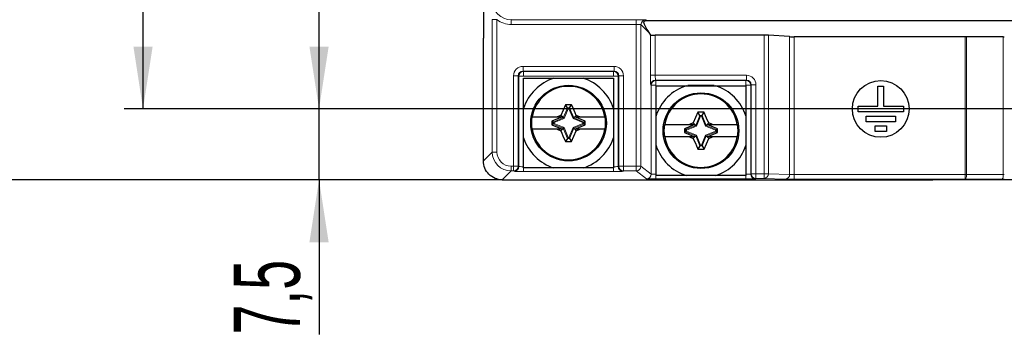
# Model space of a CAD drawing. Header units: millimetres. Extents: x 5 to 418, y 2 to 292.
# Tile 2 of 35: x 79 to 131, y 89 to 106. Entities that reach past the tile are written whole.
import ezdxf

# ---------------------------------------------------------------- set-up
doc = ezdxf.new("R2010")
doc.units = ezdxf.units.MM
doc.layers.add('SLD-0', color=7, linetype='Continuous')
doc.styles.add('SLDTEXTSTYLE0', font='TXT', dxfattribs={"width": 0.605})
doc.dimstyles.new('SLDDIMSTYLE0', dxfattribs={"dimtxt": 3.5, "dimasz": 3.302, "dimexe": 0, "dimexo": 0.0625, "dimgap": 0.875, "dimtad": 1, "dimlfac": 2, "dimrnd": 1e-09, "dimzin": 12, "dimdsep": 46, "dimtxsty": 'SLDTEXTSTYLE0', "dimsah": 1, "dimcen": 0.09, "dimadec": 0, "dimazin": 3, "dimtfac": 1, "dimtofl": 0, "dimtmove": 0, "dimatfit": 3, "dimfxl": 1, "dimfrac": 2, "dimtolj": 1, "dimtzin": 12, "dimarcsym": 0})
doc.dimstyles.new('SLDDIMSTYLE1', dxfattribs={"dimtxt": 3.5, "dimasz": 3.302, "dimexe": 0, "dimexo": 0.0625, "dimgap": 0.875, "dimtad": 1, "dimlfac": 2, "dimrnd": 1e-09, "dimzin": 12, "dimdsep": 46, "dimtxsty": 'SLDTEXTSTYLE0', "dimsah": 1, "dimcen": 0.09, "dimadec": 0, "dimazin": 3, "dimtfac": 1, "dimtmove": 0, "dimatfit": 0, "dimfxl": 1, "dimfrac": 2, "dimtolj": 1, "dimtzin": 12, "dimarcsym": 0})

# ---------------------------------------------------------------- blocks, each defined once
blk = doc.blocks.new('_D')
at = {"layer": 'SLD-0'}
for p, q in [((104.762, 242.301), (74.515, 242.301)), ((75.515, 242.301), (75.515, 97.301)), ((104.762, 97.301), (74.515, 97.301))]:
    blk.add_line(p, q, dxfattribs=at)
for points in [[(75.515, 242.301), (75.007, 238.999), (76.023, 238.999)], [(75.515, 97.301), (76.023, 100.603), (75.007, 100.603)]]:
    blk.add_solid(points, dxfattribs=at)
at = {"layer": 'SLD-0', "insert": (71.003, 165.791), "char_height": 3.5, "attachment_point": 1, "rotation": 90, "style": 'SLDTEXTSTYLE0'}
blk.add_mtext('290', dxfattribs=at)
blk = doc.blocks.new('_D_2')
at = {"layer": 'SLD-0'}
for p, q in [((136.262, 238.551), (84.775, 238.551)), ((85.775, 101.051), (85.775, 238.551)), ((136.262, 101.051), (84.775, 101.051))]:
    blk.add_line(p, q, dxfattribs=at)
for points in [[(85.775, 238.551), (85.267, 235.249), (86.283, 235.249)], [(85.775, 101.051), (86.283, 104.353), (85.267, 104.353)]]:
    blk.add_solid(points, dxfattribs=at)
at = {"layer": 'SLD-0', "insert": (81.264, 165.791), "char_height": 3.5, "attachment_point": 1, "rotation": 90, "style": 'SLDTEXTSTYLE0'}
blk.add_mtext('275', dxfattribs=at)
blk = doc.blocks.new('_D_3')
at = {"layer": 'SLD-0'}
for p, q in [((95.077, 101.051), (95.077, 107.401)), ((136.262, 101.051), (94.077, 101.051)), ((95.077, 97.301), (95.077, 101.051)), ((104.762, 97.301), (94.077, 97.301)), ((95.077, 97.301), (95.077, 89.123))]:
    blk.add_line(p, q, dxfattribs=at)
for points in [[(95.077, 101.051), (95.585, 104.353), (94.569, 104.353)], [(95.077, 97.301), (94.569, 93.999), (95.585, 93.999)]]:
    blk.add_solid(points, dxfattribs=at)
at = {"layer": 'SLD-0', "insert": (90.565, 89.123), "char_height": 3.5, "attachment_point": 1, "rotation": 90, "style": 'SLDTEXTSTYLE0'}
blk.add_mtext('7,5', dxfattribs=at)

msp = doc.modelspace()

# ---------------------------------------------------------------- linework, layer by layer
at = {"color": 7, "linetype": 'Continuous', "lineweight": 25}
for p, q in [((103.7621, 113.6046), (103.7621, 104.8012)), ((160.1346, 105.7139), (112.3896, 105.7139)), ((103.7621, 98.3011), (103.7621, 104.8012)), ((112.5029, 105.1006), (112.5979, 104.9582)), ((118.5954, 104.9517), (112.8478, 104.9517)), ((119.948, 104.8772), (118.8262, 104.9477)), ((129.2313, 104.8732), (120.1787, 104.8732)), ((131.2322, 104.8603), (129.2919, 104.873)), ((105.8871, 101.0818), (105.8871, 102.6762)), ((105.8871, 102.6762), (107.4814, 102.6762)), ((107.4814, 102.6762), (109.0427, 102.6762)), ((109.0427, 102.6762), (110.6371, 102.6762)), ((110.6371, 102.6762), (110.6371, 101.0818)), ((112.8871, 102.2762), (114.4814, 102.2762)), ((112.8871, 100.6818), (112.8871, 102.2762)), ((114.4814, 102.2762), (116.0427, 102.2762)), ((116.0427, 102.2762), (117.6371, 102.2762)), ((117.6371, 102.2762), (117.6371, 100.6818)), ((124.6121, 101.2012), (124.6121, 102.2512)), ((124.6121, 102.2512), (124.9121, 102.2512)), ((124.9121, 102.2512), (124.9121, 101.2012)), ((105.8871, 99.5205), (105.8871, 101.0818)), ((108.098, 101.2716), (107.8552, 100.708)), ((108.2052, 101.112), (108.098, 101.2716)), ((108.4261, 101.2716), (108.098, 101.2716)), ((108.2052, 101.112), (108.2384, 101.0624)), ((108.3189, 101.112), (108.2857, 101.0624)), ((108.3189, 101.112), (108.4261, 101.2716)), ((110.6371, 101.0818), (110.6371, 99.5205)), ((123.5621, 100.9012), (123.5621, 101.2012)), ((123.5621, 101.2012), (124.6121, 101.2012)), ((124.9121, 101.2012), (125.9621, 101.2012)), ((125.9621, 101.2012), (125.9621, 100.9012)), ((107.9371, 100.6262), (107.3871, 100.4012)), ((107.8552, 100.708), (107.6614, 100.6262)), ((107.6614, 100.6262), (107.9371, 100.6262)), ((107.9371, 100.6262), (107.8552, 100.708)), ((107.9863, 100.5769), (107.9371, 100.6262)), ((108.0243, 100.539), (107.9863, 100.5769)), ((108.5378, 100.5769), (108.4999, 100.539)), ((108.5378, 100.5769), (108.5871, 100.6262)), ((108.5871, 100.6262), (108.6689, 100.708)), ((108.5871, 100.6262), (108.8627, 100.6262)), ((109.1371, 100.4012), (108.5871, 100.6262)), ((108.8627, 100.6262), (108.6689, 100.708)), ((112.8871, 99.1205), (112.8871, 100.6818)), ((115.098, 100.8716), (114.8552, 100.308)), ((115.4261, 100.8716), (115.098, 100.8716)), ((115.2052, 100.712), (115.098, 100.8716)), ((115.2052, 100.712), (115.2384, 100.6624)), ((115.3189, 100.712), (115.2857, 100.6624)), ((115.3189, 100.712), (115.4261, 100.8716)), ((117.6371, 100.6818), (117.6371, 99.1205)), ((125.9621, 100.9012), (123.5621, 100.9012)), ((123.9871, 100.3762), (123.9871, 100.6762)), ((123.9871, 100.6762), (125.5371, 100.6762)), ((125.5371, 100.6762), (125.5371, 100.3762)), ((107.4513, 100.3581), (107.3871, 100.4012)), ((107.3871, 100.4012), (107.3871, 100.2012)), ((107.4513, 100.2443), (107.3871, 100.2012)), ((107.3871, 100.2012), (107.9371, 99.9762)), ((107.5008, 100.3248), (107.4513, 100.3581)), ((107.5008, 100.2775), (107.4513, 100.2443)), ((107.6614, 99.9762), (107.8552, 99.8943)), ((107.9371, 99.9762), (107.6614, 99.9762)), ((107.9371, 99.9762), (107.8552, 99.8943)), ((107.9863, 100.0254), (107.9371, 99.9762)), ((108.0243, 100.0634), (107.9863, 100.0254)), ((108.5378, 100.0254), (108.4999, 100.0634)), ((108.5378, 100.0254), (108.5871, 99.9762)), ((108.5871, 99.9762), (109.1371, 100.2012)), ((108.5871, 99.9762), (108.6689, 99.8943)), ((108.8627, 99.9762), (108.5871, 99.9762)), ((108.6689, 99.8943), (108.8627, 99.9762)), ((109.0728, 100.3581), (109.0233, 100.3248)), ((109.0728, 100.2443), (109.0233, 100.2775)), ((109.0728, 100.3581), (109.1371, 100.4012)), ((109.0728, 100.2443), (109.1371, 100.2012)), ((109.1371, 100.2012), (109.1371, 100.4012)), ((114.9371, 100.2262), (114.3871, 100.0012)), ((114.4513, 99.9581), (114.3871, 100.0012)), ((114.3871, 100.0012), (114.3871, 99.8012)), ((114.5008, 99.9248), (114.4513, 99.9581)), ((114.8552, 100.308), (114.6614, 100.2262)), ((114.6614, 100.2262), (114.9371, 100.2262)), ((114.9371, 100.2262), (114.8552, 100.308)), ((114.9863, 100.1769), (114.9371, 100.2262)), ((115.0243, 100.139), (114.9863, 100.1769)), ((115.5378, 100.1769), (115.4999, 100.139)), ((115.5378, 100.1769), (115.5871, 100.2262)), ((115.5871, 100.2262), (115.6689, 100.308)), ((115.5871, 100.2262), (115.8627, 100.2262)), ((116.1371, 100.0012), (115.5871, 100.2262)), ((115.8627, 100.2262), (115.6689, 100.308)), ((116.0728, 99.9581), (116.0233, 99.9248)), ((116.0728, 99.9581), (116.1371, 100.0012)), ((116.1371, 99.8012), (116.1371, 100.0012)), ((125.5371, 100.3762), (123.9871, 100.3762)), ((124.4621, 99.8512), (124.4621, 100.1512)), ((124.4621, 100.1512), (125.0621, 100.1512)), ((125.0621, 100.1512), (125.0621, 99.8512)), ((105.8871, 97.9262), (105.8871, 99.5205)), ((108.2052, 99.4904), (108.098, 99.3307)), ((108.2384, 99.5399), (108.2052, 99.4904)), ((108.2857, 99.5399), (108.3189, 99.4904)), ((108.3189, 99.4904), (108.4261, 99.3307)), ((108.4261, 99.3307), (108.6689, 99.8943)), ((110.6371, 99.5205), (110.6371, 97.9262)), ((114.4513, 99.8443), (114.3871, 99.8012)), ((114.3871, 99.8012), (114.9371, 99.5762)), ((114.5008, 99.8775), (114.4513, 99.8443)), ((114.6614, 99.5762), (114.8552, 99.4943)), ((114.9371, 99.5762), (114.6614, 99.5762)), ((114.9371, 99.5762), (114.8552, 99.4943)), ((114.9863, 99.6254), (114.9371, 99.5762)), ((115.0243, 99.6634), (114.9863, 99.6254)), ((115.4261, 98.9307), (115.6689, 99.4943)), ((115.5378, 99.6254), (115.4999, 99.6634)), ((115.5378, 99.6254), (115.5871, 99.5762)), ((115.5871, 99.5762), (116.1371, 99.8012)), ((115.5871, 99.5762), (115.6689, 99.4943)), ((115.8627, 99.5762), (115.5871, 99.5762)), ((115.6689, 99.4943), (115.8627, 99.5762)), ((116.0728, 99.8443), (116.0233, 99.8775)), ((116.0728, 99.8443), (116.1371, 99.8012)), ((125.0621, 99.8512), (124.4621, 99.8512)), ((108.098, 99.3307), (108.4261, 99.3307)), ((112.8871, 97.5262), (112.8871, 99.1205)), ((115.2052, 99.0904), (115.098, 98.9307)), ((115.098, 98.9307), (115.4261, 98.9307)), ((115.2384, 99.1399), (115.2052, 99.0904)), ((115.2857, 99.1399), (115.3189, 99.0904)), ((115.3189, 99.0904), (115.4261, 98.9307)), ((117.6371, 99.1205), (117.6371, 97.5262)), ((107.4814, 97.9262), (105.8871, 97.9262)), ((109.0427, 97.9262), (107.4814, 97.9262)), ((110.6371, 97.9262), (109.0427, 97.9262)), ((114.4814, 97.5262), (112.8871, 97.5262)), ((116.0427, 97.5262), (114.4814, 97.5262)), ((117.6371, 97.5262), (116.0427, 97.5262)), ((104.762, 97.3012), (105.7621, 97.3012)), ((105.7621, 97.3012), (127.5121, 97.3012)), ((133.8121, 97.3012), (127.5121, 97.3012))]:
    msp.add_line(p, q, dxfattribs=at)
at = {"color": 7, "linetype": 'Continuous', "lineweight": 18}
for p, q in [((104.2319, 98.7709), (104.2319, 105.7755)), ((104.2319, 105.7755), (104.4819, 105.7755)), ((104.4819, 105.7755), (104.4819, 98.7709)), ((105.2553, 105.7926), (105.2384, 105.7706)), ((105.2384, 105.7706), (111.8416, 105.7706)), ((105.2384, 105.7706), (105.2384, 105.5206)), ((111.8416, 105.7706), (111.8416, 105.5206)), ((112.3415, 105.762), (112.3896, 105.7139)), ((111.8416, 105.5206), (105.2384, 105.5206)), ((111.8416, 98.021), (111.8416, 105.5206)), ((112.0915, 105.512), (112.0915, 98.021)), ((112.5029, 105.1006), (112.0915, 105.512)), ((112.5979, 102.8318), (112.5979, 104.9582)), ((112.8478, 104.9517), (112.8478, 102.8318)), ((118.5954, 97.625), (118.5954, 104.9517)), ((118.8262, 104.9477), (118.8262, 97.625)), ((119.948, 97.5889), (119.948, 104.8772)), ((120.1787, 104.8732), (120.1787, 97.5848)), ((129.2313, 97.5848), (129.2313, 104.8732)), ((129.2919, 104.873), (129.2919, 97.5848)), ((131.2322, 97.5782), (131.2322, 104.8603)), ((105.8564, 103.3049), (110.6677, 103.3049)), ((105.8564, 103.3049), (105.8564, 103.055)), ((110.6677, 103.055), (105.8564, 103.055)), ((105.8564, 103.055), (105.8827, 103.0286)), ((110.6414, 103.0286), (110.6677, 103.055)), ((110.6677, 103.3049), (110.6677, 103.055)), ((105.3565, 98.021), (105.3565, 102.805)), ((105.3565, 102.805), (105.6064, 102.805)), ((105.6064, 102.805), (105.6064, 98.021)), ((105.6328, 102.7787), (105.6064, 102.805)), ((105.6328, 98.0007), (105.6328, 102.7787)), ((105.8827, 102.7787), (105.6328, 102.7787)), ((105.8827, 103.0286), (110.6414, 103.0286)), ((105.8827, 103.0286), (105.8827, 102.7787)), ((110.6414, 102.7787), (105.8827, 102.7787)), ((105.8827, 102.7787), (105.8827, 102.7636)), ((110.6414, 103.0286), (110.6414, 102.7787)), ((110.6414, 102.7636), (110.6414, 102.7787)), ((110.8913, 102.7787), (110.6414, 102.7787)), ((110.9177, 102.805), (110.8913, 102.7787)), ((110.8913, 102.7787), (110.8913, 98.0007)), ((110.9177, 98.021), (110.9177, 102.805)), ((111.1676, 102.805), (110.9177, 102.805)), ((111.1676, 102.805), (111.1676, 98.021)), ((112.8478, 102.8318), (112.5979, 102.8318)), ((112.8478, 102.8318), (117.6677, 102.8318)), ((117.6677, 102.5818), (112.8564, 102.5818)), ((112.8564, 102.5818), (112.8827, 102.5555)), ((112.8827, 102.5555), (117.6414, 102.5555)), ((112.8827, 102.5555), (112.8827, 102.3055)), ((117.6414, 102.5555), (117.6677, 102.5818)), ((117.6414, 102.5555), (117.6414, 102.3055)), ((117.6677, 102.8318), (117.6677, 102.5818)), ((112.6328, 102.3055), (112.6064, 102.3318)), ((112.6328, 97.6048), (112.6328, 102.3055)), ((112.8827, 102.3055), (112.6328, 102.3055)), ((115.9602, 102.3055), (114.5639, 102.3055)), ((117.8913, 102.3055), (117.6414, 102.3055)), ((117.9177, 102.3318), (117.8913, 102.3055)), ((117.8913, 102.3055), (117.8913, 97.6048)), ((118.1676, 102.3318), (117.9177, 102.3318)), ((117.9177, 97.625), (117.9177, 102.3318)), ((118.1676, 102.3318), (118.1676, 97.625)), ((105.8827, 100.9944), (105.8827, 99.6079)), ((107.9863, 100.5769), (108.2052, 101.112)), ((108.2384, 101.0624), (108.0243, 100.539)), ((108.2052, 101.112), (108.3189, 101.112)), ((108.2857, 101.0624), (108.2384, 101.0624)), ((108.4999, 100.539), (108.2857, 101.0624)), ((108.3189, 101.112), (108.5378, 100.5769)), ((110.6414, 99.6079), (110.6414, 100.9944)), ((107.4513, 100.3581), (107.9863, 100.5769)), ((108.0243, 100.539), (107.5008, 100.3248)), ((109.0233, 100.3248), (108.4999, 100.539)), ((108.5378, 100.5769), (109.0728, 100.3581)), ((112.8827, 100.5944), (112.8827, 99.2079)), ((114.9863, 100.1769), (115.2052, 100.712)), ((115.2384, 100.6624), (115.0243, 100.139)), ((115.2052, 100.712), (115.3189, 100.712)), ((115.2857, 100.6624), (115.2384, 100.6624)), ((115.4999, 100.139), (115.2857, 100.6624)), ((115.3189, 100.712), (115.5378, 100.1769)), ((117.6414, 99.2079), (117.6414, 100.5944)), ((107.4513, 100.2443), (107.4513, 100.3581)), ((107.9863, 100.0254), (107.4513, 100.2443)), ((107.5008, 100.3248), (107.5008, 100.2775)), ((107.5008, 100.2775), (108.0243, 100.0634)), ((108.2052, 99.4904), (107.9863, 100.0254)), ((108.0243, 100.0634), (108.2384, 99.5399)), ((108.2857, 99.5399), (108.4999, 100.0634)), ((108.5378, 100.0254), (108.3189, 99.4904)), ((108.4999, 100.0634), (109.0233, 100.2775)), ((109.0728, 100.2443), (108.5378, 100.0254)), ((109.0233, 100.2775), (109.0233, 100.3248)), ((109.0728, 100.3581), (109.0728, 100.2443)), ((114.4513, 99.9581), (114.9863, 100.1769)), ((114.4513, 99.8443), (114.4513, 99.9581)), ((115.0243, 100.139), (114.5008, 99.9248)), ((114.5008, 99.9248), (114.5008, 99.8775)), ((116.0233, 99.9248), (115.4999, 100.139)), ((115.5378, 100.1769), (116.0728, 99.9581)), ((116.0233, 99.8775), (116.0233, 99.9248)), ((116.0728, 99.9581), (116.0728, 99.8443)), ((108.3189, 99.4904), (108.2052, 99.4904)), ((108.2384, 99.5399), (108.2857, 99.5399)), ((114.9863, 99.6254), (114.4513, 99.8443)), ((114.5008, 99.8775), (115.0243, 99.6634)), ((115.2052, 99.0904), (114.9863, 99.6254)), ((115.0243, 99.6634), (115.2384, 99.1399)), ((115.2857, 99.1399), (115.4999, 99.6634)), ((115.5378, 99.6254), (115.3189, 99.0904)), ((115.4999, 99.6634), (116.0233, 99.8775)), ((116.0728, 99.8443), (115.5378, 99.6254)), ((115.3189, 99.0904), (115.2052, 99.0904)), ((115.2384, 99.1399), (115.2857, 99.1399)), ((103.7621, 98.3011), (104.2319, 98.7709)), ((104.2319, 98.7709), (104.4819, 98.7709)), ((105.2318, 98.021), (105.3565, 98.021)), ((105.2318, 97.771), (105.2318, 98.021)), ((105.3565, 98.021), (105.6064, 98.021)), ((105.3565, 97.771), (105.3565, 98.021)), ((105.6064, 98.021), (105.6328, 98.0007)), ((105.8827, 97.9941), (105.8827, 97.7442)), ((110.6414, 97.9941), (110.6414, 97.7442)), ((110.8913, 98.0007), (110.9177, 98.021)), ((111.1676, 98.021), (110.9177, 98.021)), ((111.1676, 98.021), (111.8416, 98.021)), ((111.1676, 98.021), (111.1676, 97.771)), ((112.0915, 98.021), (111.8416, 98.021)), ((111.8416, 98.021), (111.8416, 97.771)), ((112.0915, 98.021), (112.6328, 97.6048)), ((105.2318, 97.771), (104.762, 97.3012)), ((105.3565, 97.771), (105.2318, 97.771)), ((105.3828, 97.7508), (105.3565, 97.771)), ((110.6414, 97.7442), (105.8827, 97.7442)), ((111.1676, 97.771), (111.1413, 97.7508)), ((111.8416, 97.771), (111.1676, 97.771)), ((112.3828, 97.3548), (111.8416, 97.771)), ((112.8827, 97.5982), (112.8827, 97.3482)), ((117.6414, 97.3482), (112.8827, 97.3482)), ((117.6414, 97.5982), (117.6414, 97.3482)), ((117.8913, 97.6048), (117.9177, 97.625)), ((118.1676, 97.625), (117.9177, 97.625)), ((118.1676, 97.375), (118.1413, 97.3548)), ((118.1676, 97.625), (118.5954, 97.625)), ((118.1676, 97.625), (118.1676, 97.375)), ((118.5954, 97.375), (118.1676, 97.375)), ((118.8262, 97.625), (118.5954, 97.625)), ((118.5954, 97.625), (118.5954, 97.375)), ((119.7172, 97.3389), (118.5954, 97.375)), ((118.8262, 97.625), (119.948, 97.5889)), ((120.1787, 97.5848), (120.1787, 97.3348)), ((120.1787, 97.5848), (129.2313, 97.5848)), ((129.2313, 97.3348), (120.1787, 97.3348)), ((129.2919, 97.5848), (129.2313, 97.5848)), ((129.2313, 97.5848), (129.2313, 97.3348)), ((131.1716, 97.3283), (129.2313, 97.3348)), ((129.2919, 97.5848), (131.2322, 97.5782))]:
    msp.add_line(p, q, dxfattribs=at)
at = {"color": 7, "linetype": 'Continuous', "lineweight": 25}
for centre, radius in [((124.7621, 101.0512), 1.5), ((108.2621, 100.3012), 2), ((115.2621, 99.9012), 2)]:
    msp.add_circle(centre, radius, dxfattribs=at)
at = {"color": 7, "linetype": 'Continuous', "lineweight": 18}
for centre, radius, start, end in [((112.3416, 105.5119), 0.2501, 90.0203, 179.97927), ((105.8828, 102.7786), 0.2501, 90.02035, 179.97933), ((110.6413, 102.7786), 0.2501, 0.02067, 89.97965), ((112.8565, 102.3317), 0.2501, 90.02035, 179.97944), ((112.8828, 102.3054), 0.2501, 90.0206, 179.97951), ((117.6413, 102.3054), 0.2501, 0.02067, 89.97923), ((105.3564, 98.0211), 0.25, 270.01756, 359.98614), ((105.3827, 98.0008), 0.25, 270.01732, 359.98637), ((111.1414, 98.0008), 0.25, 180.01363, 269.98268), ((111.1677, 98.0211), 0.25, 180.01386, 269.98244), ((111.8415, 98.0211), 0.25, 270.01732, 359.98638), ((112.3827, 97.6048), 0.25, 270.01774, 359.98595), ((118.1414, 97.6048), 0.25, 180.01363, 269.98268), ((118.1677, 97.6251), 0.25, 180.01448, 269.98226), ((118.5839, 97.6172), 0.2424, 272.72559, 1.85062), ((119.7057, 97.5811), 0.2424, 272.72559, 1.85062), ((128.9804, 97.528), 0.3167, 322.40231, 10.32934), ((130.9207, 97.5215), 0.3167, 322.40222, 10.32944)]:
    msp.add_arc(centre, radius, start, end, dxfattribs=at)
at = {"color": 7, "linetype": 'Continuous', "lineweight": 25}
for centre, radius, start, end in [((108.2621, 100.3012), 2.5, 108.19487, 161.80513), ((108.2621, 100.3012), 2.5, 18.19487, 71.80513), ((108.2621, 100.3012), 1.945, 9.61911, 170.38089), ((115.2621, 99.9012), 2.5, 108.19487, 161.80513), ((115.2621, 99.9012), 2.5, 18.19487, 71.80513), ((115.2621, 99.9012), 1.945, 9.61911, 170.38089), ((108.2621, 100.3012), 1.9607, 170.45875, 189.54125), ((108.2621, 100.3012), 1.9607, 350.45875, 9.54125), ((108.2621, 100.3012), 1.945, 189.61911, 350.38089), ((115.2621, 99.9012), 1.9607, 170.45875, 189.54125), ((115.2621, 99.9012), 1.9607, 350.45875, 9.54125), ((108.2621, 100.3012), 2.5, 198.19487, 251.80513), ((108.2621, 100.3012), 2.5, 288.19487, 341.80513), ((115.2621, 99.9012), 1.945, 189.61911, 350.38089), ((115.2621, 99.9012), 2.5, 198.19487, 251.80513), ((115.2621, 99.9012), 2.5, 288.19487, 341.80513)]:
    msp.add_arc(centre, radius, start, end, dxfattribs=at)
at = {"color": 7, "linetype": 'Continuous', "lineweight": 18}
for centre, major_axis, ratio, start_param, end_param in [((105.2387, 106.7708), (0.6098, 0.793), 0.9996366, 2.2264595, 3.7970216), ((105.2387, 106.7708), (0.7622, 0.9911), 0.9997577, 3.1470269, 3.7970216), ((111.8416, 105.7618), (0.5, 0), 0.0174551, 0.0174533, 1.5707963), ((111.8416, 105.5119), (0.25, 0), 0.0349101, 0.0174533, 1.5707963), ((105.8566, 102.8048), (-0.3537, 0.3537), 0.9996955, 5.4979394, 7.0684312), ((105.8566, 102.8048), (0.1769, -0.1769), 0.999087, 2.3563468, 3.9268385), ((110.6676, 102.8048), (0.3537, 0.3537), 0.9996955, 5.4979394, 7.0684312), ((110.6676, 102.8048), (0.1769, 0.1769), 0.999087, 5.4979394, 7.0684312), ((112.6066, 102.8318), (0, 0.5), 0.0174551, 1.5707963, 3.1241394), ((112.8566, 102.8318), (0, 0.25), 0.0349101, 1.5707963, 3.1241394), ((117.6676, 102.3317), (0.3537, 0.3537), 0.9996955, 5.4979394, 7.0684312), ((117.6676, 102.3317), (0.1769, 0.1769), 0.999087, 5.4979394, 7.0684312), ((105.2319, 98.7711), (0.7072, 0.7072), 0.9999099, 2.3562846, 3.9269007), ((105.2319, 98.7711), (0.5304, 0.5304), 0.9998199, 2.3562846, 3.9269007), ((105.8827, 98.0009), (0.25, 0), 0.0268456, 3.1590459, 4.712389), ((110.6414, 98.0009), (0.25, 0), 0.0268456, 4.712389, 6.265732), ((105.8827, 97.7509), (0.5, 0), 0.0134228, 3.1590459, 4.712389), ((110.6414, 97.7509), (0.5, 0), 0.0134228, 4.712389, 6.265732), ((112.8827, 97.3549), (0.5, 0), 0.0134228, 3.1590459, 4.712389), ((112.8827, 97.6049), (0.25, 0), 0.0268456, 3.1590459, 4.712389), ((117.6414, 97.6049), (0.25, 0), 0.0268456, 4.712389, 6.265732), ((117.6414, 97.3549), (0.5, 0), 0.0134228, 4.712389, 6.265732), ((120.1787, 97.3415), (0.5, 0), 0.0134228, 3.5363838, 4.712389), ((120.1787, 97.5915), (0.25, 0), 0.0268456, 3.5363838, 4.712389), ((131.2928, 97.3348), (0.5, 0), 0.0134228, 4.4674103, 4.712389), ((131.2928, 97.5848), (0.25, 0), 0.0268456, 4.4674103, 4.712389)]:
    msp.add_ellipse(centre, major_axis=major_axis, ratio=ratio, start_param=start_param, end_param=end_param, dxfattribs=at)
at = {"color": 7, "linetype": 'Continuous', "lineweight": 25}
for centre, major_axis, ratio, start_param, end_param in [((112.3896, 105.4639), (-0.1768, 0.1768), 0.9996955, 5.4979394, 6.2546085), ((112.7531, 105.1004), (-0.5336, 0.7402), 0.2251988, 0.5957481, 1.4095708), ((112.8478, 104.9583), (0.25, 0), 0.0261859, 3.1590459, 4.712389), ((118.5954, 104.9452), (0.25, 0), 0.0261859, 0.3947911, 1.5707963), ((120.1787, 104.8797), (0.25, 0), 0.0261859, 3.5363838, 4.712389), ((129.2313, 104.8666), (0.25, 0), 0.0261859, 1.3258177, 1.5707963), ((131.2928, 104.8666), (0.25, 0), 0.0261859, 4.4674103, 4.712389)]:
    msp.add_ellipse(centre, major_axis=major_axis, ratio=ratio, start_param=start_param, end_param=end_param, dxfattribs=at)
for points, knots in [([(108.6689, 100.708), (108.5957, 100.8807), (108.5154, 101.0704), (108.4334, 101.2552), (108.4261, 101.2716)], [0, 0, 0, 0, 0.9108705, 1, 1, 1, 1]), ([(106.3444, 100.6262), (106.4583, 100.6262), (106.8723, 100.6262), (107.3297, 100.6262), (107.6614, 100.6262)], [0, 0, 0, 0, 0.2748865, 1, 1, 1, 1]), ([(108.8627, 100.6262), (109.2061, 100.6262), (109.6633, 100.6262), (110.0767, 100.6262), (110.1797, 100.6262)], [0, 0, 0, 0, 0.7508322, 1, 1, 1, 1]), ([(115.6689, 100.308), (115.5957, 100.4808), (115.5154, 100.6704), (115.4334, 100.8552), (115.4261, 100.8716)], [0, 0, 0, 0, 0.9108702, 1, 1, 1, 1]), ([(107.6614, 99.9762), (107.3181, 99.9762), (106.8608, 99.9762), (106.4474, 99.9762), (106.3444, 99.9762)], [0, 0, 0, 0, 0.7508322, 1, 1, 1, 1]), ([(110.1797, 99.9762), (110.0659, 99.9762), (109.6518, 99.9762), (109.1944, 99.9762), (108.8627, 99.9762)], [0, 0, 0, 0, 0.2748865, 1, 1, 1, 1]), ([(113.3444, 100.2262), (113.4583, 100.2262), (113.8723, 100.2262), (114.3297, 100.2262), (114.6614, 100.2262)], [0, 0, 0, 0, 0.2748865, 1, 1, 1, 1]), ([(115.8627, 100.2262), (116.2061, 100.2262), (116.6633, 100.2262), (117.0767, 100.2262), (117.1797, 100.2262)], [0, 0, 0, 0, 0.7508318, 1, 1, 1, 1]), ([(107.8552, 99.8943), (107.9284, 99.7216), (108.0088, 99.532), (108.0907, 99.3472), (108.098, 99.3307)], [0, 0, 0, 0, 0.9108709, 1, 1, 1, 1]), ([(114.6614, 99.5762), (114.3181, 99.5762), (113.8608, 99.5762), (113.4474, 99.5762), (113.3444, 99.5762)], [0, 0, 0, 0, 0.750833, 1, 1, 1, 1]), ([(114.8552, 99.4943), (114.9284, 99.3216), (115.0088, 99.132), (115.0907, 98.9472), (115.098, 98.9307)], [0, 0, 0, 0, 0.9108713, 1, 1, 1, 1]), ([(117.1797, 99.5762), (117.0659, 99.5762), (116.6518, 99.5762), (116.1944, 99.5762), (115.8627, 99.5762)], [0, 0, 0, 0, 0.2748865, 1, 1, 1, 1])]:
    msp.add_open_spline(points, degree=3, knots=knots, dxfattribs=at)
for points in [[(103.8382, 97.9184), (103.7881, 98.0393), (103.7621, 98.1702), (103.7621, 98.3011)], [(104.0549, 97.594), (103.9624, 97.6866), (103.8883, 97.7975), (103.8382, 97.9184)], [(104.3793, 97.3773), (104.2584, 97.4274), (104.1475, 97.5015), (104.0549, 97.594)], [(104.762, 97.3012), (104.6311, 97.3012), (104.5002, 97.3272), (104.3793, 97.3773)]]:
    msp.add_open_spline(points, degree=3, dxfattribs=at)

# ---------------------------------------------------------------- dimensions: what is measured, and where the dimension line sits
at = {"layer": 'SLD-0'}
for base, p1, p2, dimstyle, picture, middle in [((75.5149, 97.3012), (104.762, 242.3012), (104.762, 97.3012), 'SLDDIMSTYLE0', '_D', (75.5149, 169.8012)), ((85.7753, 238.5512), (136.2621, 101.0512), (136.2621, 238.5512), 'SLDDIMSTYLE0', '_D_2', (85.7753, 169.8012)), ((95.0767, 101.0512), (104.762, 97.3012), (136.2621, 101.0512), 'SLDDIMSTYLE1', '_D_3', (95.0767, 92.465))]:
    dim = msp.add_linear_dim(base=base, p1=p1, p2=p2, angle=90, dimstyle=dimstyle, dxfattribs=at)
    dim.commit()
    dim.dimension.update_dxf_attribs({"geometry": picture, "text_midpoint": middle, "dimtype": 160})

doc.saveas('drawing.dxf')
